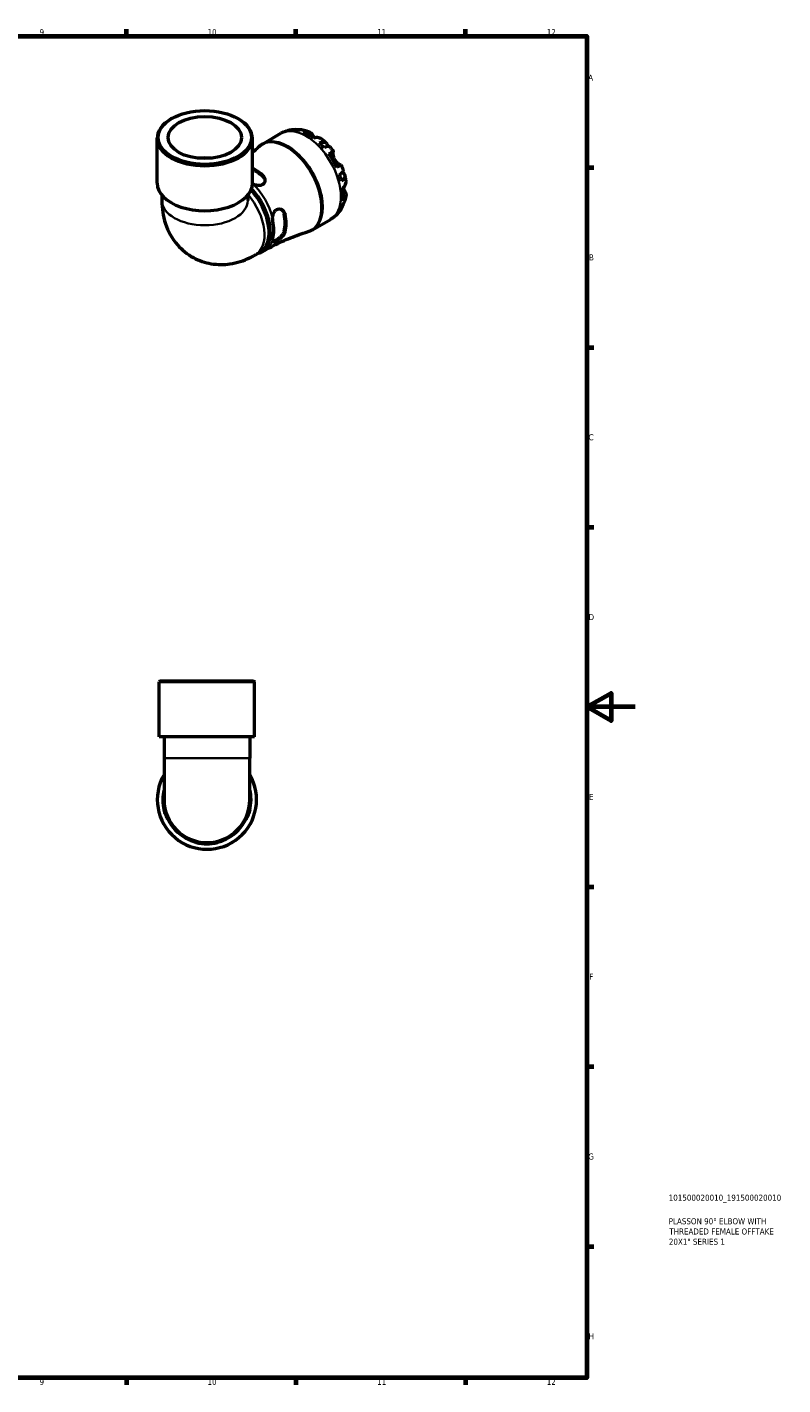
# Model space of a CAD drawing. Header units: millimetres. Extents: x 0 to 902, y 0 to 783.
# Tile 5 of 5: x 590 to 902, y 17 to 578. Entities that reach past the tile are written whole.
import ezdxf

# ---------------------------------------------------------------- set-up
doc = ezdxf.new("R2010")
doc.units = ezdxf.units.MM
for name, color, linetype, lineweight in [('Border (ISO)', 7, 'Continuous', 70), ('Title (ISO)', 7, 'Continuous', 50), ('Visible (ISO)', 7, 'Continuous', 50), ('Visible Narrow (ISO)', 7, 'Continuous', 35)]:
    doc.layers.add(name, color=color, linetype=linetype, lineweight=lineweight)
doc.styles.add('Note Text (ISO)', font='tahoma.ttf')

# ---------------------------------------------------------------- blocks, each defined once
blk = doc.blocks.new('Borders Default Border')
at = {"layer": 'Border (ISO)'}
for p, q in [((630.75, 574), (630.75, 576.9)), ((700.83, 574), (700.83, 576.9)), ((770.92, 574), (770.92, 576.9)), ((821, 519.75), (823.9, 519.75)), ((821, 445.5), (823.9, 445.5)), ((821, 371.25), (823.9, 371.25)), ((821, 222.75), (823.9, 222.75)), ((821, 148.5), (823.9, 148.5)), ((821, 74.25), (823.9, 74.25)), ((630.75, 20), (630.75, 17.1)), ((700.83, 20), (700.83, 17.1)), ((770.92, 20), (770.92, 17.1))]:
    blk.add_line(p, q, dxfattribs=at)
at = {"layer": 'Border (ISO)', "flags": 128}
for points in [[(20, 20), (20, 574), (821, 574), (821, 20), (20, 20)], [(841, 297), (821, 297), (831, 302.77), (831, 291.23), (821, 297)]]:
    blk.add_lwpolyline(points, dxfattribs=at)
at = {"layer": 'Border (ISO)', "color": 232, "true_color": 0xca0064, "char_height": 2.5, "attachment_point": 7, "style": 'Note Text (ISO)'}
for s, insert in [('9', (594.88, 574.35)), ('10', (664.29, 574.35)), ('11', (734.37, 574.4)), ('12', (804.46, 574.4)), ('A', (821.59, 555.62)), ('B', (821.89, 481.38)), ('C', (821.73, 407.08)), ('D', (821.73, 332.88)), ('E', (821.94, 258.63)), ('F', (822, 184.38)), ('G', (821.61, 110.08)), ('H', (821.74, 35.88)), ('9', (594.88, 17.05)), ('10', (664.29, 17.05)), ('11', (734.37, 17.1)), ('12', (804.46, 17.1))]:
    blk.add_mtext(s, dxfattribs=dict(at, insert=insert))
blk = doc.blocks.new('Title Blocks ISO')
at = {"layer": 'Title (ISO)', "color": 232, "true_color": 0xca0064, "style": 'Note Text (ISO)'}
for tag, p in [('PART_NUMBER_001', (33.84, 73.13)), ('DESCRIPTION_001', (33.84, 63.4)), ('DESCRIPTION_002', (34.09, 59.18)), ('DESCRIPTION_003', (33.91, 54.96))]:
    blk.add_attdef(tag, p, '', height=2.5, dxfattribs=at)

msp = doc.modelspace()

# ---------------------------------------------------------------- linework, layer by layer
at = {"layer": 'Visible (ISO)'}
for p, q in [((649.466, 539.973), (649.175, 539.804)), ((676.835, 539.973), (677.126, 539.804)), ((687.209, 529.603), (694.64, 533.882)), ((643.461, 513.267), (643.461, 531.817)), ((682.84, 513.267), (682.84, 531.817)), ((645.43, 508.325), (645.43, 506.109)), ((680.871, 508.325), (680.871, 506.109)), ((707.669, 494.073), (715.1, 498.352)), ((684.116, 483.718), (686.025, 484.817)), ((686.644, 484.804), (688.094, 485.639)), ((644.759, 307.741), (644.349, 307.331)), ((683.727, 307.331), (644.349, 307.331)), ((644.349, 284.641), (644.349, 307.331)), ((644.759, 307.741), (683.317, 307.741)), ((683.317, 307.741), (683.727, 307.331)), ((683.727, 284.641), (683.727, 307.331)), ((683.727, 284.641), (644.349, 284.641)), ((646.318, 284.641), (646.318, 275.885)), ((681.758, 284.641), (681.758, 275.885)), ((646.318, 275.885), (646.318, 258.741)), ((681.758, 258.741), (681.758, 275.885))]:
    msp.add_line(p, q, dxfattribs=at)
for radius, start, end in [(20.5, 149.81446, 30.18554), (18.21, 166.67955, 193.98238), (18.04, 169.19615, 10.80385), (17.72, 180, 0), (18.21, 346.01762, 13.32045), (18.21, 256.01762, 283.98238)]:
    msp.add_arc((664.038, 258.741), radius, start, end, dxfattribs=at)
for centre, major_axis, ratio, start_param, end_param in [((663.151, 531.817), (-19.689, 0), 0.5758617, 5.5016397, 10.2063236), ((706.001, 516.769), (-10.15, 17.625), 0.5780931, 6.1271244, 6.13806), ((706.001, 516.769), (-10.15, 17.625), 0.5780931, 5.818858, 5.9659818), ((706.001, 516.769), (-10.15, 17.625), 0.5780931, 5.3417263, 5.6577154), ((706.001, 516.769), (-10.15, 17.625), 0.5780931, 5.0334599, 5.1805837), ((663.151, 514.984), (-15.145, 0), 0.5758617, 4.5346069, 4.890171), ((706.001, 516.769), (-10.15, 17.625), 0.5780931, 4.5563281, 4.8723173), ((683.865, 504.021), (9.087, -15.781), 0.5780931, 2.1140896, 2.437802), ((683.865, 504.021), (8.803, -15.287), 0.5780931, 2.1060334, 2.4403829), ((706.001, 516.769), (-10.15, 17.625), 0.5780931, 4.2480617, 4.3951855), ((663.151, 513.267), (-19.689, 0), 0.5758617, 0, 3.1415927), ((677.182, 500.173), (8.843, -15.356), 0.5780931, 0, 1.9419918), ((706.001, 516.769), (-10.15, 17.625), 0.5780931, 3.7709299, 4.0869191), ((683.865, 504.021), (8.803, -15.287), 0.5780931, 0.5352371, 1.0394267), ((683.865, 504.021), (9.087, -15.781), 0.5780931, 0.5432933, 1.0313705), ((706.001, 516.769), (10.15, -17.625), 0.5780931, 0.1451253, 0.1599283), ((706.001, 516.769), (10.15, -17.625), 0.5780931, 0.3210709, 0.4681947), ((678.915, 501.171), (-9.003, 15.633), 0.5780931, 3.6825367, 4.1753123)]:
    msp.add_ellipse(centre, major_axis=major_axis, ratio=ratio, start_param=start_param, end_param=end_param, dxfattribs=at)
for major_axis in [(19.279, 0), (15.145, 0)]:
    msp.add_ellipse((663.151, 532.152), major_axis=major_axis, ratio=0.5758617, dxfattribs=at)
for points, knots in [([(694.64, 533.882), (694.816, 533.984), (694.995, 534.081), (695.358, 534.266), (695.542, 534.354), (695.912, 534.521), (696.099, 534.599), (696.476, 534.747), (696.666, 534.816), (697.048, 534.944), (697.239, 535.003), (697.432, 535.057)], [5.49972085, 5.49972085, 5.49972085, 5.49972085, 5.52874591, 5.52874591, 5.55777097, 5.55777097, 5.58679603, 5.58679603, 5.61582108, 5.61582108, 5.64484614, 5.64484614, 5.64484614, 5.64484614]), ([(697.653, 535.117), (697.87, 535.174), (698.086, 535.224), (698.52, 535.314), (698.737, 535.353), (699.17, 535.419), (699.386, 535.446), (699.817, 535.489), (700.031, 535.506), (700.458, 535.527), (700.671, 535.533), (700.882, 535.534)], [5.65597504, 5.65597504, 5.65597504, 5.65597504, 5.68851407, 5.68851407, 5.72105311, 5.72105311, 5.75359214, 5.75359214, 5.78613117, 5.78613117, 5.81867021, 5.81867021, 5.81867021, 5.81867021]), ([(699.536, 535.344), (699.937, 535.458), (700.348, 535.518), (701.118, 535.544), (701.547, 535.51), (702.093, 535.394), (702.214, 535.363), (702.334, 535.328)], [0.15177306, 0.15177306, 0.15177306, 0.15177306, 0.29590525, 0.29590525, 0.44401998, 0.44401998, 0.48656488, 0.48656488, 0.48656488, 0.48656488]), ([(703.553, 535.284), (703.232, 535.344), (702.906, 535.364), (702.253, 535.333), (701.871, 535.27), (701.489, 535.155)], [4.33640153, 4.33640153, 4.33640153, 4.33640153, 4.46383734, 4.46383734, 4.60796954, 4.60796954, 4.60796954, 4.60796954]), ([(703.553, 535.284), (703.735, 535.249), (703.916, 535.212), (704.275, 535.13), (704.453, 535.086), (704.805, 534.993), (704.979, 534.943), (705.325, 534.839), (705.496, 534.784), (705.835, 534.669), (706.003, 534.609), (706.169, 534.546)], [5.96040276, 5.96040276, 5.96040276, 5.96040276, 5.99059331, 5.99059331, 6.02078385, 6.02078385, 6.0509744, 6.0509744, 6.08116494, 6.08116494, 6.11135549, 6.11135549, 6.11135549, 6.11135549]), ([(703.738, 534.492), (704.098, 534.613), (704.448, 534.687), (705.081, 534.746), (705.42, 534.734), (706.052, 534.606), (706.345, 534.49), (706.84, 534.198), (707.087, 533.995), (707.445, 533.574), (707.576, 533.382), (707.686, 533.18)], [0.1517835, 0.1517835, 0.1517835, 0.1517835, 0.29453183, 0.29453183, 0.44272575, 0.44272575, 0.59091966, 0.59091966, 0.74090906, 0.74090906, 0.84386421, 0.84386421, 0.84386421, 0.84386421]), ([(707.686, 533.18), (707.697, 533.16), (707.709, 533.139), (707.784, 533.001), (707.855, 532.875), (707.997, 532.627), (708.066, 532.508), (708.226, 532.239), (708.317, 532.089), (708.414, 531.934)], [-0.51941856, -0.51941856, -0.51941856, -0.51941856, -0.50814121, -0.50814121, -0.44746114, -0.44746114, -0.39689748, -0.39689748, -0.3384411, -0.3384411, -0.3384411, -0.3384411]), ([(685.408, 528.264), (685.517, 528.366), (685.628, 528.467), (685.855, 528.662), (685.971, 528.757), (686.208, 528.941), (686.328, 529.031), (686.573, 529.204), (686.698, 529.288), (686.951, 529.45), (687.079, 529.528), (687.209, 529.603)], [5.36374859, 5.36374859, 5.36374859, 5.36374859, 5.39094305, 5.39094305, 5.4181375, 5.4181375, 5.44533195, 5.44533195, 5.4725264, 5.4725264, 5.49972085, 5.49972085, 5.49972085, 5.49972085]), ([(711.417, 531.532), (711.319, 531.61), (711.218, 531.679), (710.87, 531.884), (710.577, 532), (709.946, 532.128), (709.607, 532.14), (708.974, 532.08), (708.623, 532.007), (708.264, 531.886)], [4.2240672, 4.2240672, 4.2240672, 4.2240672, 4.28512034, 4.28512034, 4.43331426, 4.43331426, 4.58150818, 4.58150818, 4.72425651, 4.72425651, 4.72425651, 4.72425651]), ([(710.513, 529.958), (710.858, 530.095), (711.184, 530.19), (711.754, 530.299), (712.049, 530.321), (712.576, 530.272), (712.808, 530.202), (713.178, 530.004), (713.35, 529.858), (713.614, 529.483), (713.707, 529.254), (713.798, 528.842), (713.82, 528.64), (713.822, 528.418)], [0.15177306, 0.15177306, 0.15177306, 0.15177306, 0.29590525, 0.29590525, 0.44401998, 0.44401998, 0.5921347, 0.5921347, 0.74055955, 0.74055955, 0.88898439, 0.88898439, 0.99729934, 0.99729934, 0.99729934, 0.99729934]), ([(711.418, 531.533), (711.55, 531.429), (711.68, 531.323), (711.94, 531.11), (712.068, 531.002), (712.323, 530.783), (712.449, 530.672), (712.699, 530.448), (712.823, 530.334), (713.068, 530.105), (713.19, 529.989), (713.31, 529.872)], [0.18155546, 0.18155546, 0.18155546, 0.18155546, 0.21125611, 0.21125611, 0.24095677, 0.24095677, 0.27065742, 0.27065742, 0.30035808, 0.30035808, 0.33005873, 0.33005873, 0.33005873, 0.33005873]), ([(714.767, 528.336), (714.713, 528.397), (714.638, 528.439), (714.427, 528.494), (714.258, 528.498), (713.84, 528.431), (713.592, 528.361), (713.089, 528.181), (712.792, 528.055), (712.466, 527.898)], [4.05864566, 4.05864566, 4.05864566, 4.05864566, 4.16760789, 4.16760789, 4.31572262, 4.31572262, 4.46383734, 4.46383734, 4.60796954, 4.60796954, 4.60796954, 4.60796954]), ([(714.768, 528.336), (714.875, 528.214), (714.981, 528.09), (715.191, 527.842), (715.296, 527.716), (715.502, 527.464), (715.604, 527.336), (715.806, 527.08), (715.905, 526.951), (716.103, 526.691), (716.201, 526.56), (716.297, 526.428)], [0.45462878, 0.45462878, 0.45462878, 0.45462878, 0.48331171, 0.48331171, 0.51199465, 0.51199465, 0.54067759, 0.54067759, 0.56936053, 0.56936053, 0.59804347, 0.59804347, 0.59804347, 0.59804347]), ([(714.444, 525.368), (714.75, 525.544), (715.022, 525.701), (715.469, 525.957), (715.681, 526.079), (716.012, 526.268), (716.131, 526.335), (716.273, 526.416), (716.309, 526.435), (716.284, 526.419), (716.251, 526.399), (716.199, 526.369)], [0.1517835, 0.1517835, 0.1517835, 0.1517835, 0.29453183, 0.29453183, 0.44272575, 0.44272575, 0.59091966, 0.59091966, 0.74090906, 0.74090906, 0.84386421, 0.84386421, 0.84386421, 0.84386421]), ([(716.199, 526.369), (716.176, 526.355), (716.155, 526.332), (716.109, 526.251), (716.086, 526.183), (716.051, 526.006), (716.039, 525.899), (716.028, 525.602), (716.035, 525.399), (716.096, 524.856), (716.166, 524.503), (716.4, 523.755), (716.565, 523.368), (716.777, 523.002)], [-0.51605321, -0.51605321, -0.51605321, -0.51605321, -0.46927389, -0.46927389, -0.40272959, -0.40272959, -0.33754407, -0.33754407, -0.24860938, -0.24860938, -0.12674173, -0.12674173, 0, 0, 0, 0]), ([(716.777, 523.002), (716.881, 522.821), (716.995, 522.647), (717.248, 522.304), (717.387, 522.138), (717.75, 521.748), (717.977, 521.544), (718.397, 521.219), (718.587, 521.095), (718.871, 520.939), (718.975, 520.892), (719.152, 520.827), (719.225, 520.81), (719.316, 520.804), (719.344, 520.807), (719.366, 520.813)], [0, 0, 0, 0, 0.0626039, 0.0626039, 0.12946018, 0.12946018, 0.23227607, 0.23227607, 0.32766079, 0.32766079, 0.39439512, 0.39439512, 0.45981717, 0.45981717, 0.49681463, 0.49681463, 0.49681463, 0.49681463]), ([(686.976, 516.676), (687.122, 516.55), (687.254, 516.413), (687.628, 515.949), (687.81, 515.592), (688.014, 514.839), (688.03, 514.445), (687.886, 513.741), (687.746, 513.43), (687.333, 512.91), (687.071, 512.704), (686.458, 512.417), (686.12, 512.336), (685.356, 512.283), (684.934, 512.326), (684.033, 512.535), (683.56, 512.716), (683.121, 512.945)], [-1.0005921, -1.0005921, -1.0005921, -1.0005921, -0.9364786, -0.9364786, -0.7964131, -0.7964131, -0.6514736, -0.6514736, -0.5225634, -0.5225634, -0.3996103, -0.3996103, -0.2813364, -0.2813364, -0.1498291, -0.1498291, 0, 0, 0, 0]), ([(686.976, 516.195), (687.295, 515.916), (687.566, 515.568), (687.88, 514.907), (687.961, 514.605), (687.989, 514.316)], [-0.54453423, -0.54453423, -0.54453423, -0.54453423, -0.40474356, -0.40474356, -0.29792229, -0.29792229, -0.29792229, -0.29792229]), ([(719.497, 520.886), (719.497, 520.886), (719.462, 520.867), (719.331, 520.793), (719.212, 520.725), (718.881, 520.536), (718.669, 520.414), (718.222, 520.158), (717.95, 520.002), (717.644, 519.825)], [4.15891891, 4.15891891, 4.15891891, 4.15891891, 4.28512034, 4.28512034, 4.43331426, 4.43331426, 4.58150818, 4.58150818, 4.72425651, 4.72425651, 4.72425651, 4.72425651]), ([(718.847, 516.846), (719.146, 517.048), (719.405, 517.242), (719.814, 517.585), (719.999, 517.764), (720.267, 518.09), (720.349, 518.237), (720.408, 518.445), (720.41, 518.53), (720.385, 518.607)], [0.15177306, 0.15177306, 0.15177306, 0.15177306, 0.29590525, 0.29590525, 0.44401998, 0.44401998, 0.5921347, 0.5921347, 0.70156575, 0.70156575, 0.70156575, 0.70156575]), ([(719.497, 520.886), (719.563, 520.736), (719.628, 520.586), (719.754, 520.285), (719.816, 520.134), (719.937, 519.831), (719.996, 519.679), (720.112, 519.374), (720.169, 519.221), (720.279, 518.915), (720.333, 518.761), (720.385, 518.607)], [0.97277761, 0.97277761, 0.97277761, 0.97277761, 1.00145925, 1.00145925, 1.0301409, 1.0301409, 1.05882254, 1.05882254, 1.08750419, 1.08750419, 1.11618583, 1.11618583, 1.11618583, 1.11618583]), ([(719.971, 517.747), (720.169, 517.633), (720.339, 517.509), (720.653, 517.223), (720.804, 517.029), (720.996, 516.615), (721.035, 516.395), (721.02, 515.978), (720.964, 515.743), (720.741, 515.265), (720.575, 515.022), (720.194, 514.585), (719.947, 514.351), (719.656, 514.122)], [3.75911612, 3.75911612, 3.75911612, 3.75911612, 3.8707582, 3.8707582, 4.01918305, 4.01918305, 4.16760789, 4.16760789, 4.31572262, 4.31572262, 4.46383734, 4.46383734, 4.60796954, 4.60796954, 4.60796954, 4.60796954]), ([(720.987, 516.578), (721.028, 516.415), (721.068, 516.251), (721.144, 515.924), (721.18, 515.76), (721.249, 515.432), (721.282, 515.267), (721.345, 514.938), (721.374, 514.772), (721.43, 514.441), (721.456, 514.275), (721.48, 514.109)], [1.24071186, 1.24071186, 1.24071186, 1.24071186, 1.27040072, 1.27040072, 1.30008959, 1.30008959, 1.32977845, 1.32977845, 1.35946732, 1.35946732, 1.38915618, 1.38915618, 1.38915618, 1.38915618]), ([(720.203, 511.206), (720.488, 511.456), (720.728, 511.722), (721.097, 512.238), (721.257, 512.536), (721.463, 513.145), (721.51, 513.456), (721.507, 513.86), (721.498, 513.983), (721.479, 514.109)], [0.1517835, 0.1517835, 0.1517835, 0.1517835, 0.29453183, 0.29453183, 0.44272575, 0.44272575, 0.59091966, 0.59091966, 0.65300017, 0.65300017, 0.65300017, 0.65300017]), ([(720.322, 511.313), (720.406, 511.153), (720.489, 511), (720.664, 510.687), (720.753, 510.532), (720.913, 510.259), (720.985, 510.141), (721.05, 510.033)], [-1.87722442, -1.87722442, -1.87722442, -1.87722442, -1.81973063, -1.81973063, -1.75376732, -1.75376732, -1.69399568, -1.69399568, -1.69399568, -1.69399568]), ([(645.43, 506.109), (645.43, 503.036), (645.829, 499.809), (647.932, 493.535), (649.524, 490.488), (653.702, 485.729), (655.951, 483.903), (660.786, 481.298), (663.316, 480.462), (668.496, 479.595), (671.124, 479.629), (676.538, 480.405), (679.224, 481.299), (682.497, 482.828), (683.321, 483.26), (684.116, 483.718)], [3.1415927, 3.1415927, 3.1415927, 3.1415927, 3.4557519, 3.4557519, 3.7347889, 3.7347889, 3.945326, 3.945326, 4.1411144, 4.1411144, 4.3545118, 4.3545118, 4.618711, 4.618711, 4.712389, 4.712389, 4.712389, 4.712389]), ([(719.656, 503.688), (719.947, 503.96), (720.194, 504.259), (720.551, 504.812), (720.7, 505.111), (720.809, 505.424)], [0.15177306, 0.15177306, 0.15177306, 0.15177306, 0.29590525, 0.29590525, 0.42587686, 0.42587686, 0.42587686, 0.42587686]), ([(721.05, 510.033), (721.169, 509.837), (721.27, 509.629), (721.454, 509.11), (721.506, 508.796), (721.51, 508.224), (721.463, 507.913), (721.257, 507.304), (721.097, 507.006), (720.728, 506.49), (720.488, 506.224), (720.203, 505.974)], [4.03217579, 4.03217579, 4.03217579, 4.03217579, 4.13513094, 4.13513094, 4.28512034, 4.28512034, 4.43331426, 4.43331426, 4.58150818, 4.58150818, 4.72425651, 4.72425651, 4.72425651, 4.72425651]), ([(721.472, 508.056), (721.444, 507.881), (721.412, 507.705), (721.343, 507.355), (721.305, 507.179), (721.224, 506.828), (721.18, 506.653), (721.086, 506.301), (721.035, 506.126), (720.928, 505.775), (720.87, 505.599), (720.809, 505.424)], [1.74274803, 1.74274803, 1.74274803, 1.74274803, 1.77292486, 1.77292486, 1.80310169, 1.80310169, 1.83327852, 1.83327852, 1.86345535, 1.86345535, 1.89363218, 1.89363218, 1.89363218, 1.89363218]), ([(691.194, 498.962), (691.211, 499.359), (691.266, 499.761), (691.462, 500.555), (691.607, 500.944), (691.987, 501.631), (692.218, 501.926), (692.764, 502.391), (693.072, 502.551), (693.726, 502.712), (694.061, 502.71), (694.768, 502.546), (695.128, 502.355), (695.734, 501.822), (695.98, 501.485), (696.244, 500.884), (696.314, 500.658), (696.36, 500.423)], [-1.0590367, -1.0590367, -1.0590367, -1.0590367, -0.9385981, -0.9385981, -0.8119586, -0.8119586, -0.6880442, -0.6880442, -0.5616521, -0.5616521, -0.4347623, -0.4347623, -0.2847153, -0.2847153, -0.1380796, -0.1380796, -0.0584762, -0.0584762, -0.0584762, -0.0584762]), ([(694.815, 502.487), (695.054, 502.317), (695.277, 502.094), (695.695, 501.488), (695.861, 501.079), (695.944, 500.662)], [1.37326896, 1.37326896, 1.37326896, 1.37326896, 1.48089331, 1.48089331, 1.62068399, 1.62068399, 1.62068399, 1.62068399]), ([(717.517, 500.178), (717.374, 500.038), (717.227, 499.902), (716.924, 499.636), (716.77, 499.507), (716.453, 499.255), (716.291, 499.132), (715.961, 498.895), (715.793, 498.781), (715.451, 498.56), (715.277, 498.454), (715.1, 498.352)], [2.21300291, 2.21300291, 2.21300291, 2.21300291, 2.24202797, 2.24202797, 2.27105302, 2.27105302, 2.30007808, 2.30007808, 2.32910314, 2.32910314, 2.3581282, 2.3581282, 2.3581282, 2.3581282]), ([(719.7, 502.988), (719.595, 502.806), (719.484, 502.624), (719.253, 502.265), (719.133, 502.087), (718.882, 501.735), (718.751, 501.562), (718.479, 501.219), (718.338, 501.05), (718.045, 500.719), (717.894, 500.556), (717.738, 500.397)], [2.03526257, 2.03526257, 2.03526257, 2.03526257, 2.0677971, 2.0677971, 2.10033163, 2.10033163, 2.13286616, 2.13286616, 2.16540069, 2.16540069, 2.19793522, 2.19793522, 2.19793522, 2.19793522]), ([(720.243, 504.348), (720.211, 504.218), (720.175, 504.089), (719.999, 503.551), (719.814, 503.163), (719.405, 502.511), (719.146, 502.186), (718.847, 501.896)], [4.27003476, 4.27003476, 4.27003476, 4.27003476, 4.31572262, 4.31572262, 4.46383734, 4.46383734, 4.60796954, 4.60796954, 4.60796954, 4.60796954]), ([(695.944, 493.468), (695.861, 493.146), (695.695, 492.778), (695.222, 492.04), (694.917, 491.669), (694.294, 491.024), (693.937, 490.703), (693.216, 490.139), (692.854, 489.895), (692.542, 489.715), (692.23, 489.535), (691.932, 489.399), (691.541, 489.295), (691.412, 489.283), (691.306, 489.296)], [-0.54453423, -0.54453423, -0.54453423, -0.54453423, -0.40474356, -0.40474356, -0.26495288, -0.26495288, -0.13247644, -0.13247644, 0, 0, 0, 0.13247644, 0.13247644, 0.21505709, 0.21505709, 0.21505709, 0.21505709]), ([(707.669, 494.073), (707.539, 493.998), (707.407, 493.926), (707.14, 493.789), (707.005, 493.723), (706.732, 493.599), (706.594, 493.539), (706.316, 493.428), (706.175, 493.375), (705.893, 493.276), (705.75, 493.23), (705.607, 493.187)], [2.3581282, 2.3581282, 2.3581282, 2.3581282, 2.38532265, 2.38532265, 2.4125171, 2.4125171, 2.43971155, 2.43971155, 2.466906, 2.466906, 2.49410046, 2.49410046, 2.49410046, 2.49410046]), ([(688.094, 485.639), (689.224, 486.29), (690.37, 486.914), (692.682, 488.105), (693.849, 488.671), (696.195, 489.743), (697.374, 490.249), (699.734, 491.197), (700.915, 491.639), (703.269, 492.461), (704.442, 492.84), (705.607, 493.187)], [2.3581282, 2.3581282, 2.3581282, 2.3581282, 2.38532265, 2.38532265, 2.4125171, 2.4125171, 2.43971155, 2.43971155, 2.466906, 2.466906, 2.49410046, 2.49410046, 2.49410046, 2.49410046]), ([(696.36, 493.228), (696.323, 493.081), (696.271, 492.928), (696.055, 492.433), (695.836, 492.084), (695.285, 491.389), (694.951, 491.045), (694.269, 490.442), (693.929, 490.179), (693.272, 489.731), (692.963, 489.547), (692.407, 489.271), (692.167, 489.18), (691.739, 489.089), (691.564, 489.101), (691.295, 489.255), (691.215, 489.414), (691.194, 489.644)], [-1.0006305, -1.0006305, -1.0006305, -1.0006305, -0.9365003, -0.9365003, -0.7964124, -0.7964124, -0.6514774, -0.6514774, -0.5225707, -0.5225707, -0.3996171, -0.3996171, -0.2813393, -0.2813393, -0.1498285, -0.1498285, -0.000038, -0.000038, -0.000038, -0.000038]), ([(646.922, 253.042), (647.04, 252.686), (647.163, 252.356), (647.399, 251.757), (647.511, 251.495), (647.683, 251.094), (647.743, 250.957), (647.791, 250.82), (647.776, 250.826), (647.673, 250.986), (647.586, 251.138), (647.348, 251.6), (647.191, 251.931), (646.876, 252.696), (646.718, 253.125), (646.502, 253.831), (646.431, 254.085), (646.367, 254.341)], [-1.0590367, -1.0590367, -1.0590367, -1.0590367, -0.9385981, -0.9385981, -0.8119586, -0.8119586, -0.6880442, -0.6880442, -0.5616521, -0.5616521, -0.4347623, -0.4347623, -0.2847153, -0.2847153, -0.1380796, -0.1380796, -0.0584762, -0.0584762, -0.0584762, -0.0584762]), ([(681.708, 254.341), (681.657, 254.135), (681.601, 253.929), (681.411, 253.286), (681.264, 252.867), (680.96, 252.103), (680.805, 251.763), (680.553, 251.254), (680.452, 251.072), (680.322, 250.857), (680.292, 250.819), (680.305, 250.887), (680.346, 250.985), (680.489, 251.318), (680.595, 251.562), (680.853, 252.196), (681.007, 252.599), (681.154, 253.042)], [-1.0006305, -1.0006305, -1.0006305, -1.0006305, -0.9365003, -0.9365003, -0.7964124, -0.7964124, -0.6514774, -0.6514774, -0.5225707, -0.5225707, -0.3996171, -0.3996171, -0.2813393, -0.2813393, -0.1498285, -0.1498285, -0.000038, -0.000038, -0.000038, -0.000038]), ([(659.638, 241.071), (659.431, 241.122), (659.226, 241.178), (658.582, 241.368), (658.163, 241.516), (657.399, 241.819), (657.059, 241.974), (656.55, 242.226), (656.368, 242.327), (656.153, 242.457), (656.116, 242.487), (656.183, 242.474), (656.282, 242.434), (656.614, 242.291), (656.858, 242.184), (657.493, 241.926), (657.896, 241.773), (658.339, 241.625)], [-1.0006305, -1.0006305, -1.0006305, -1.0006305, -0.9365003, -0.9365003, -0.7964124, -0.7964124, -0.6514774, -0.6514774, -0.5225707, -0.5225707, -0.3996171, -0.3996171, -0.2813393, -0.2813393, -0.1498285, -0.1498285, -0.000038, -0.000038, -0.000038, -0.000038]), ([(669.737, 241.625), (670.093, 241.744), (670.423, 241.866), (671.022, 242.102), (671.284, 242.214), (671.685, 242.387), (671.823, 242.447), (671.959, 242.494), (671.953, 242.48), (671.793, 242.376), (671.641, 242.289), (671.179, 242.051), (670.848, 241.894), (670.084, 241.579), (669.654, 241.422), (668.949, 241.205), (668.694, 241.135), (668.438, 241.071)], [-1.0590367, -1.0590367, -1.0590367, -1.0590367, -0.9385981, -0.9385981, -0.8119586, -0.8119586, -0.6880442, -0.6880442, -0.5616521, -0.5616521, -0.4347623, -0.4347623, -0.2847153, -0.2847153, -0.1380796, -0.1380796, -0.0584762, -0.0584762, -0.0584762, -0.0584762])]:
    msp.add_open_spline(points, degree=3, knots=knots, dxfattribs=at)
for points in [[(697.653, 535.117), (697.622, 535.109), (697.59, 535.1), (697.559, 535.091)], [(685.408, 528.264), (684.579, 527.484), (683.722, 526.712), (682.84, 525.95)], [(683.121, 512.945), (683.025, 512.996), (682.93, 513.048), (682.838, 513.103)], [(691.286, 497.644), (691.209, 498.039), (691.175, 498.496), (691.194, 498.962)], [(717.644, 500.303), (717.675, 500.334), (717.707, 500.365), (717.738, 500.397)], [(691.194, 489.644), (691.175, 489.86), (691.209, 490.142), (691.286, 490.45)], [(686.644, 484.804), (686.049, 484.462), (685.401, 484.213), (684.717, 484.063)]]:
    msp.add_open_spline(points, degree=3, dxfattribs=at)
at = {"layer": 'Visible Narrow (ISO)'}
for p, q in [((707.686, 533.18), (706.996, 532.783)), ((716.199, 526.369), (714.449, 525.361)), ((686.976, 516.676), (686.976, 516.195)), ((721.05, 510.033), (720.35, 509.629)), ((695.944, 500.662), (696.36, 500.423)), ((696.36, 493.228), (695.944, 493.468)), ((646.536, 275.885), (681.54, 275.885)), ((646.534, 254.341), (646.376, 254.341)), ((681.7, 254.341), (681.542, 254.341)), ((659.638, 241.079), (659.638, 241.237)), ((668.438, 241.237), (668.438, 241.079))]:
    msp.add_line(p, q, dxfattribs=at)
msp.add_arc((664.038, 258.741), 20.427, 162.15172, 17.84828, dxfattribs=at)
for centre, major_axis, ratio, start_param, end_param in [((697.439, 511.838), (10.23, -17.765), 0.5780931, 0, 3.1415927), ((704.87, 516.117), (-10.23, 17.765), 0.5780931, 3.1415927, 6.2831853), ((696.895, 511.525), (-10.194, 17.702), 0.5780931, 3.0056204, 6.4191576), ((677.642, 500.438), (9.003, -15.633), 0.5780931, 0, 1.9652406), ((679.092, 501.273), (9.003, -15.633), 0.5780931, 1.1087488, 2.0367113), ((663.151, 506.109), (17.72, 0), 0.5758617, 3.1415927, 6.2831853), ((675.273, 499.074), (8.843, -15.356), 0.5780931, 0, 1.8768034), ((679.092, 501.273), (9.003, -15.633), 0.5780931, 0, 0.465915)]:
    msp.add_ellipse(centre, major_axis=major_axis, ratio=ratio, start_param=start_param, end_param=end_param, dxfattribs=at)

# ---------------------------------------------------------------- block references
msp.add_blockref('Borders Default Border', (0, 0))
msp.add_blockref('Title Blocks ISO', (821, 20)).add_auto_attribs({'PART_NUMBER_001': '101500020010_191500020010', 'DESCRIPTION_001': 'PLASSON 90° ELBOW WITH', 'DESCRIPTION_002': 'THREADED FEMALE OFFTAKE', 'DESCRIPTION_003': '20X1" SERIES 1'})

doc.saveas('drawing.dxf')
